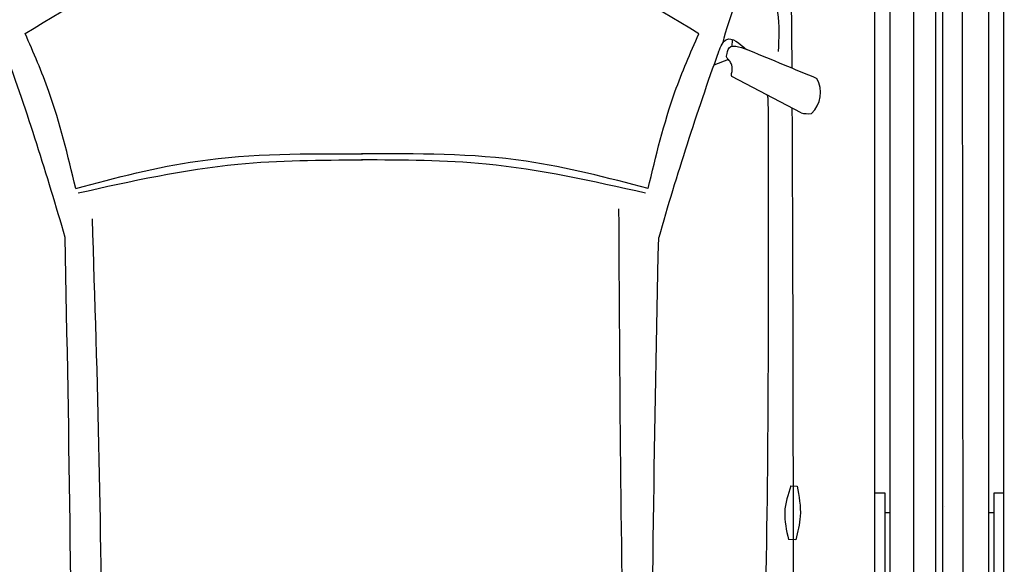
# Model space of a CAD drawing. Header units: millimetres. Extents: x 0 to 9279, y -929 to 5900.
# Tile 3 of 11: x 1239 to 3231, y 2780 to 3882. Entities that reach past the tile are written whole.
import ezdxf

# ---------------------------------------------------------------- set-up
doc = ezdxf.new("R2010")
doc.units = ezdxf.units.MM
doc.layers.add('car', color=10, linetype='Continuous', lineweight=25)
doc.layers.add('Plattform', color=7, linetype='Continuous', lineweight=25)

# ---------------------------------------------------------------- blocks, each defined once
blk = doc.blocks.new('6300_LP260_GL550')
at = {"layer": 'Plattform'}
for p, q in [((3106.9, 360.1), (3106.9, 5610.1)), ((3149.9, 360.1), (3144.9, 5610.1)), ((5800, 350.1), (5800, 5610.1)), ((5848.5, 360.2), (5847.9, 5610.1)), ((5891.5, 5610.1), (5891.5, 360.1)), ((3199.6, 350.1), (3200, 5590.1)), ((3229, 564.5), (3231, 5463.9)), ((5769, 452.1), (5769, 5463.2)), ((3210, 2924), (3210, 2685.6)), ((3229, 2924), (3210, 2924)), ((5790, 2924), (5769, 2924)), ((5790, 2685.6), (5790, 2924)), ((3110.5, 2897.4), (3110.5, 2897.6)), ((3200, 2885), (3210, 2885)), ((5790, 2885), (5800, 2885))]:
    blk.add_line(p, q, dxfattribs=at)
blk = doc.blocks.new('Car LP')
at = {"layer": 'car'}
for p, q in [((871.9, 3160.2), (870, 3368.4)), ((750.1, 3201.6), (750.8, 3216.6)), ((743, 3176.1), (713, 3164.6)), ((889.7, 3068.2), (749.7, 3141.4))]:
    blk.add_line(p, q, dxfattribs=at)
for points in [[(869, 2313.2), (882, 2313)], [(879.3, 2204.5), (864.4, 2204.7)]]:
    blk.add_lwpolyline(points, dxfattribs=at)
for centre, radius, start, end in [((-6558.1, 1113.7), 6197.2, 15.94535, 19.59622), ((6559, 1108.2), 6197.2, 160.35517, 164.00603), ((870.7, 3109.4), 58.5, 313.102, 29.1823), ((904.1, 3122), 55.6, 254.9104, 276.7653)]:
    blk.add_arc(centre, radius, start, end, dxfattribs=at)
for points, knots in [([(-680.2, 3228.8), (-582.9, 3287.8), (-374, 3414.7), (-128.9, 3421.3), (2, 3424.8)], [0, 0, 0, 0, 335.657873, 720.766586, 720.766586, 720.766586, 720.766586]), ([(682.9, 3228.2), (585.7, 3287.3), (376.9, 3414.4), (131.8, 3421.1), (0.9, 3424.8)], [0, 0, 0, 0, 335.657873, 720.766586, 720.766586, 720.766586, 720.766586]), ([(868.1, 3368.1), (845, 3362.9), (768.6, 3345.8), (746.2, 3264.9), (730.6, 3208.4)], [0, 0, 0, 0, 67.724235, 224.331628, 224.331628, 224.331628, 224.331628]), ([(824.9, 3328), (831.7, 3309.3), (847.7, 3265.6), (844.9, 3218.9), (843.2, 3192.2)], [0, 0, 0, 0, 59.065939, 138.389817, 138.389817, 138.389817, 138.389817]), ([(-577.9, 2915.4), (-593.6, 2981.5), (-619.1, 3088.9), (-663.2, 3189.9), (-680.2, 3228.8)], [0, 0, 0, 0, 203.213347, 330.239533, 330.239533, 330.239533, 330.239533]), ([(580.4, 2914.9), (596.1, 2980.9), (621.7, 3088.3), (665.9, 3189.3), (682.9, 3228.2)], [0, 0, 0, 0, 203.213347, 330.239533, 330.239533, 330.239533, 330.239533]), ([(722.6, 3191.6), (727.4, 3202.6), (739.7, 3230.3), (764.8, 3208.9), (779.8, 3196)], [0, 0, 0, 0, 30.332599, 75.956206, 75.956206, 75.956206, 75.956206]), ([(739.1, 3183), (740.1, 3189.7), (743.5, 3212.1), (772.6, 3198.9), (785.7, 3194.3)], [0, 0, 0, 0, 17.673761, 59.390654, 59.390654, 59.390654, 59.390654]), ([(743, 3176.1), (741.5, 3177.3), (739.3, 3179.2), (739.1, 3182), (739.1, 3183)], [0, 0, 0, 0, 5.393636, 8.285754, 8.285754, 8.285754, 8.285754]), ([(750.5, 3153.5), (750.4, 3158.7), (750.4, 3167.1), (745, 3173.5), (743, 3176.1)], [0, 0, 0, 0, 14.839685, 24.388973, 24.388973, 24.388973, 24.388973]), ([(749.7, 3141.4), (749.2, 3142.8), (747.9, 3146.9), (750.8, 3150.9), (750.5, 3153.5)], [0, 0, 0, 0, 4.417987, 12.430904, 12.430904, 12.430904, 12.430904]), ([(720.3, 531.7), (741.8, 748), (826.6, 1600), (824.8, 2457), (823.5, 3096.4)], [0, 0, 0, 0, 651.760698, 2567.87656, 2567.87656, 2567.87656, 2567.87656]), ([(871.3, 3077.8), (872.8, 2728.1), (874.7, 2162.6), (871.9, 1597.2), (870.5, 1381.4)], [30.867502, 30.867502, 30.867502, 30.867502, 135.773846, 200.510428, 200.510428, 200.510428, 200.510428]), ([(-577.9, 2915.4), (-496, 2937), (-306.2, 2987), (-109.6, 2985.8), (2.1, 2985.1)], [0, 0, 0, 0, 253.181298, 586.409804, 586.409804, 586.409804, 586.409804]), ([(-572.9, 2906.2), (-465.7, 2930.1), (-276.2, 2972.3), (-82.3, 2972.8), (2.1, 2972.9)], [0, 0, 0, 0, 327.958847, 580.294452, 580.294452, 580.294452, 580.294452]), ([(575.3, 2905.7), (468.2, 2929.7), (278.8, 2972.1), (84.8, 2972.7), (0.4, 2972.9)], [0, 0, 0, 0, 327.958847, 580.294452, 580.294452, 580.294452, 580.294452]), ([(580.4, 2914.9), (498.5, 2936.5), (308.7, 2986.7), (112.2, 2985.7), (0.5, 2985.1)], [0, 0, 0, 0, 253.181298, 586.409804, 586.409804, 586.409804, 586.409804]), ([(580.3, 580), (561.7, 999.6), (527.8, 1763.9), (523.2, 2529), (521.2, 2874)], [0, 0, 0, 0, 1259.941445, 2295.01496, 2295.01496, 2295.01496, 2295.01496]), ([(-585.2, 568.2), (-557.6, 1005.1), (-509.4, 1766.4), (-533.7, 2528.7), (-544.1, 2853.5)], [0, 0, 0, 0, 1312.347302, 2286.809863, 2286.809863, 2286.809863, 2286.809863]), ([(-623.3, 604.1), (-608.8, 931.3), (-576.3, 1668.4), (-591.1, 2406.1), (-599.3, 2816.2)], [0, 0, 0, 0, 982.4164, 2212.74132, 2212.74132, 2212.74132, 2212.74132]), ([(623.8, 603.6), (609, 958.6), (578.3, 1695.7), (593.7, 2433.3), (601.7, 2815.7)], [0, 0, 0, 0, 1065.64856, 2212.719541, 2212.719541, 2212.719541, 2212.719541]), ([(869, 2313.2), (863.3, 2295.7), (851.6, 2260), (860.1, 2223.4), (864.4, 2204.7)], [0, 0, 0, 0, 54.314538, 110.447745, 110.447745, 110.447745, 110.447745]), ([(882, 2313), (885.6, 2292.5), (892.1, 2256), (883.2, 2220.1), (879.3, 2204.5)], [0, 0, 0, 0, 61.702274, 109.62737, 109.62737, 109.62737, 109.62737])]:
    blk.add_open_spline(points, degree=3, knots=knots, dxfattribs=at)
for points in [[(785.7, 3194.3), (831.1, 3175.5), (876.4, 3156.7), (921.8, 3137.9)], [(823.5, 3096.4), (823, 3098.6), (822.6, 3100.8), (822.1, 3103)]]:
    blk.add_open_spline(points, degree=3, dxfattribs=at)

msp = doc.modelspace()

# ---------------------------------------------------------------- block references
for p in [(-2800.03, 0.01), (0, 0)]:
    msp.add_blockref('6300_LP260_GL550', p)
at = {"layer": 'car'}
msp.add_blockref('Car LP', (1930.06, 625.36), dxfattribs=at)

doc.saveas('drawing.dxf')
